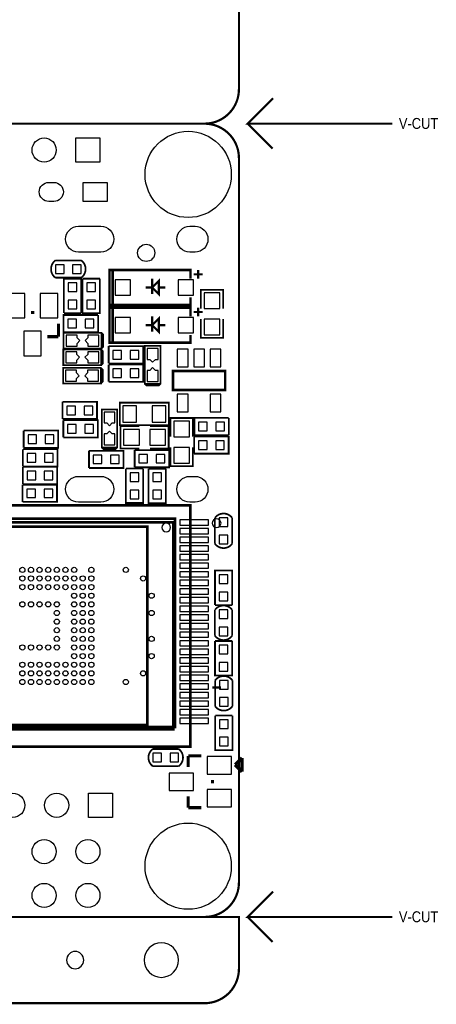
# Model space of a CAD drawing. Extents: x -900 to 3530, y 458 to 4953.
# Tile 4 of 5: x 2578 to 3530, y 458 to 2705. Entities that reach past the tile are written whole.
import ezdxf

# ---------------------------------------------------------------- set-up
doc = ezdxf.new("R2010")
doc.units = 0
doc.header["$MEASUREMENT"] = 0
for name, color, linetype in [('BOTTOM', 5, 'CONTINUOUS'), ('OUTLINE', 254, 'CONTINUOUS'), ('SILKSCREEN_BOTTOM', 171, 'CONTINUOUS')]:
    doc.layers.add(name, color=color, linetype=linetype)

msp = doc.modelspace()

# ---------------------------------------------------------------- linework, layer by layer
at = {"layer": 'BOTTOM'}
for points in [[(2761.439, 2435.287), (2761.439, 2380.169), (2706.321, 2380.169), (2706.321, 2435.287)], [(2777.811, 2333.7645), (2777.811, 2290.4575), (2722.693, 2290.4575), (2722.693, 2333.7645)], [(2679.289, 2126.212), (2679.289, 2145.897), (2659.604, 2145.897), (2659.604, 2126.212)], [(2718.649, 2126.212), (2718.649, 2145.897), (2698.964, 2145.897), (2698.964, 2126.212)], [(2688.7535, 2084.6225), (2708.4385, 2084.6225), (2708.4385, 2104.3075), (2688.7535, 2104.3075)], [(2751.2465, 2104.3265), (2731.5615, 2104.3265), (2731.5615, 2084.6415), (2751.2465, 2084.6415)], [(2796.173, 2076.416), (2831.173, 2076.416), (2831.173, 2111.416), (2796.173, 2111.416)], [(2940.173, 2076.416), (2975.173, 2076.416), (2975.173, 2111.416), (2940.173, 2111.416)], [(2550.055, 2080.584), (2550.055, 2024.584), (2590.055, 2024.584), (2590.055, 2080.584)], [(2624.859, 2080.584), (2624.859, 2024.584), (2664.859, 2024.584), (2664.859, 2080.584)], [(3035.02, 2045.915), (3035.02, 2081.915), (2999.02, 2081.915), (2999.02, 2045.915)], [(2688.7535, 2045.2625), (2708.4385, 2045.2625), (2708.4385, 2064.9475), (2688.7535, 2064.9475)], [(2751.2465, 2064.9665), (2731.5615, 2064.9665), (2731.5615, 2045.2815), (2751.2465, 2045.2815)], [(2796.173, 1990.416), (2831.173, 1990.416), (2831.173, 2025.416), (2796.173, 2025.416)], [(2940.173, 1990.416), (2975.173, 1990.416), (2975.173, 2025.416), (2940.173, 2025.416)], [(2707.787, 2001.753), (2707.787, 2021.438), (2688.102, 2021.438), (2688.102, 2001.753)], [(2747.147, 2001.753), (2747.147, 2021.438), (2727.462, 2021.438), (2727.462, 2001.753)], [(3035.02, 1985.915), (3035.02, 2021.915), (2999.02, 2021.915), (2999.02, 1985.915)], [(2587.457, 1993.962), (2587.457, 1937.962), (2627.457, 1937.962), (2627.457, 1993.962)], [(2709.015, 1960.196), (2709.015, 1966.436), (2709.039, 1966.436), (2715.299, 1972.696), (2709.039, 1978.956), (2709.015, 1978.956), (2709.015, 1985.196), (2684.015, 1985.196), (2684.015, 1960.196)], [(2734.015, 1985.196), (2734.015, 1978.956), (2733.991, 1978.956), (2727.731, 1972.696), (2733.991, 1966.436), (2734.015, 1966.436), (2734.015, 1960.196), (2759.015, 1960.196), (2759.015, 1985.196)], [(2708.471, 1922.196), (2708.471, 1928.436), (2708.495, 1928.436), (2714.755, 1934.696), (2708.495, 1940.956), (2708.471, 1940.956), (2708.471, 1947.196), (2683.471, 1947.196), (2683.471, 1922.196)], [(2733.471, 1947.196), (2733.471, 1940.956), (2733.447, 1940.956), (2727.187, 1934.696), (2733.447, 1928.436), (2733.471, 1928.436), (2733.471, 1922.196), (2758.471, 1922.196), (2758.471, 1947.196)], [(2791.0585, 1950.2465), (2791.0585, 1930.5615), (2810.7435, 1930.5615), (2810.7435, 1950.2465)], [(2830.4185, 1950.2465), (2830.4185, 1930.5615), (2850.1035, 1930.5615), (2850.1035, 1950.2465)], [(2869.196, 1929.757), (2875.436, 1929.757), (2875.436, 1929.733), (2881.696, 1923.473), (2887.956, 1929.733), (2887.956, 1929.757), (2894.196, 1929.757), (2894.196, 1954.757), (2869.196, 1954.757)], [(2962.984, 1952.854), (2937.984, 1952.854), (2937.984, 1912.854), (2962.984, 1912.854)], [(3000.386, 1952.854), (2975.386, 1952.854), (2975.386, 1912.854), (3000.386, 1912.854)], [(3037.788, 1952.854), (3012.788, 1952.854), (3012.788, 1912.854), (3037.788, 1912.854)], [(2894.196, 1904.757), (2887.956, 1904.757), (2887.956, 1904.781), (2881.696, 1911.041), (2875.436, 1904.781), (2875.436, 1904.757), (2869.196, 1904.757), (2869.196, 1879.757), (2894.196, 1879.757)], [(2707.959, 1880.196), (2707.959, 1886.436), (2707.983, 1886.436), (2714.243, 1892.696), (2707.983, 1898.956), (2707.959, 1898.956), (2707.959, 1905.196), (2682.959, 1905.196), (2682.959, 1880.196)], [(2732.959, 1905.196), (2732.959, 1898.956), (2732.935, 1898.956), (2726.675, 1892.696), (2732.935, 1886.436), (2732.959, 1886.436), (2732.959, 1880.196), (2757.959, 1880.196), (2757.959, 1905.196)], [(2791.1135, 1908.2465), (2791.1135, 1888.5615), (2810.7985, 1888.5615), (2810.7985, 1908.2465)], [(2830.4735, 1908.2465), (2830.4735, 1888.5615), (2850.1585, 1888.5615), (2850.1585, 1908.2465)], [(2962.984, 1850.492), (2937.984, 1850.492), (2937.984, 1810.492), (2962.984, 1810.492)], [(3037.788, 1850.492), (3012.788, 1850.492), (3012.788, 1810.492), (3037.788, 1810.492)], [(2685.7745, 1823.2465), (2685.7745, 1803.5615), (2705.4595, 1803.5615), (2705.4595, 1823.2465)], [(2725.1345, 1823.2465), (2725.1345, 1803.5615), (2744.8195, 1803.5615), (2744.8195, 1823.2465)], [(2813.423, 1824.147), (2813.423, 1786.745), (2844.919, 1786.745), (2844.919, 1824.147)], [(2880.353, 1824.147), (2880.353, 1786.745), (2911.849, 1786.745), (2911.849, 1824.147)], [(2770.696, 1784.713), (2776.936, 1784.713), (2776.936, 1784.689), (2783.196, 1778.429), (2789.456, 1784.689), (2789.456, 1784.713), (2795.696, 1784.713), (2795.696, 1809.713), (2770.696, 1809.713)], [(2687.5145, 1781.2465), (2687.5145, 1761.5615), (2707.1995, 1761.5615), (2707.1995, 1781.2465)], [(2726.8745, 1781.2465), (2726.8745, 1761.5615), (2746.5595, 1761.5615), (2746.5595, 1781.2465)], [(2929.98, 1789.085), (2929.98, 1753.085), (2965.98, 1753.085), (2965.98, 1789.085)], [(3006.346, 1766.892), (3006.346, 1786.577), (2986.661, 1786.577), (2986.661, 1766.892)], [(3045.706, 1766.892), (3045.706, 1786.577), (3026.021, 1786.577), (3026.021, 1766.892)], [(2597.0615, 1757.6465), (2597.0615, 1737.9615), (2616.7465, 1737.9615), (2616.7465, 1757.6465)], [(2636.4215, 1757.6465), (2636.4215, 1737.9615), (2656.1065, 1737.9615), (2656.1065, 1757.6465)], [(2795.696, 1759.713), (2789.456, 1759.713), (2789.456, 1759.737), (2783.196, 1765.997), (2776.936, 1759.737), (2776.936, 1759.713), (2770.696, 1759.713), (2770.696, 1734.713), (2795.696, 1734.713)], [(2851.364, 1770.15), (2815.364, 1770.15), (2815.364, 1734.15), (2851.364, 1734.15)], [(2911.364, 1770.15), (2875.364, 1770.15), (2875.364, 1734.15), (2911.364, 1734.15)], [(2986.3475, 1744.1075), (2986.3475, 1724.4225), (3006.0325, 1724.4225), (3006.0325, 1744.1075)], [(3025.7075, 1744.1075), (3025.7075, 1724.4225), (3045.3925, 1724.4225), (3045.3925, 1744.1075)], [(2595.2845, 1714.9765), (2595.2845, 1695.2915), (2614.9695, 1695.2915), (2614.9695, 1714.9765)], [(2634.6445, 1714.9765), (2634.6445, 1695.2915), (2654.3295, 1695.2915), (2654.3295, 1714.9765)], [(2746.1175, 1711.5265), (2746.1175, 1691.8415), (2765.8025, 1691.8415), (2765.8025, 1711.5265)], [(2785.4775, 1711.5265), (2785.4775, 1691.8415), (2805.1625, 1691.8415), (2805.1625, 1711.5265)], [(2850.4375, 1713.0265), (2850.4375, 1693.3415), (2870.1225, 1693.3415), (2870.1225, 1713.0265)], [(2889.7975, 1713.0265), (2889.7975, 1693.3415), (2909.4825, 1693.3415), (2909.4825, 1713.0265)], [(2929.98, 1729.085), (2929.98, 1693.085), (2965.98, 1693.085), (2965.98, 1729.085)], [(2594.9515, 1674.6345), (2594.9515, 1654.9495), (2614.6365, 1654.9495), (2614.6365, 1674.6345)], [(2634.3115, 1674.6345), (2634.3115, 1654.9495), (2653.9965, 1654.9495), (2653.9965, 1674.6345)], [(2850.0265, 1670.8625), (2830.3415, 1670.8625), (2830.3415, 1651.1775), (2850.0265, 1651.1775)], [(2902.0265, 1670.5225), (2882.3415, 1670.5225), (2882.3415, 1650.8375), (2902.0265, 1650.8375)], [(2594.3215, 1633.9545), (2594.3215, 1614.2695), (2614.0065, 1614.2695), (2614.0065, 1633.9545)], [(2633.6815, 1633.9545), (2633.6815, 1614.2695), (2653.3665, 1614.2695), (2653.3665, 1633.9545)], [(2850.0265, 1631.5025), (2830.3415, 1631.5025), (2830.3415, 1611.8175), (2850.0265, 1611.8175)], [(2902.0265, 1631.1625), (2882.3415, 1631.1625), (2882.3415, 1611.4775), (2902.0265, 1611.4775)], [(3009.002, 1551.322), (3009.002, 1563.322), (2944.002, 1563.322), (2944.002, 1551.322)], [(3033.7935, 1548.3675), (3053.4785, 1548.3675), (3053.4785, 1568.0525), (3033.7935, 1568.0525)], [(3009.002, 1531.629), (3009.002, 1543.629), (2944.002, 1543.629), (2944.002, 1531.629)], [(3033.7935, 1509.0075), (3053.4785, 1509.0075), (3053.4785, 1528.6925), (3033.7935, 1528.6925)], [(3009.002, 1511.952), (3009.002, 1523.952), (2944.002, 1523.952), (2944.002, 1511.952)], [(3009.002, 1492.259), (3009.002, 1504.259), (2944.002, 1504.259), (2944.002, 1492.259)], [(3009.002, 1472.582), (3009.002, 1484.582), (2944.002, 1484.582), (2944.002, 1472.582)], [(3009.002, 1452.889), (3009.002, 1464.889), (2944.002, 1464.889), (2944.002, 1452.889)], [(3009.002, 1433.212), (3009.002, 1445.212), (2944.002, 1445.212), (2944.002, 1433.212)], [(3009.002, 1413.519), (3009.002, 1425.519), (2944.002, 1425.519), (2944.002, 1413.519)], [(3033.9735, 1418.2375), (3053.6585, 1418.2375), (3053.6585, 1437.9225), (3033.9735, 1437.9225)], [(3009.002, 1393.842), (3009.002, 1405.842), (2944.002, 1405.842), (2944.002, 1393.842)], [(3033.9735, 1378.8775), (3053.6585, 1378.8775), (3053.6585, 1398.5625), (3033.9735, 1398.5625)], [(3009.002, 1374.149), (3009.002, 1386.149), (2944.002, 1386.149), (2944.002, 1374.149)], [(3009.002, 1354.471), (3009.002, 1366.471), (2944.002, 1366.471), (2944.002, 1354.471)], [(3033.7935, 1338.3675), (3053.4785, 1338.3675), (3053.4785, 1358.0525), (3033.7935, 1358.0525)], [(3009.002, 1334.779), (3009.002, 1346.779), (2944.002, 1346.779), (2944.002, 1334.779)], [(3009.002, 1315.101), (3009.002, 1327.101), (2944.002, 1327.101), (2944.002, 1315.101)], [(3009.002, 1295.409), (3009.002, 1307.409), (2944.002, 1307.409), (2944.002, 1295.409)], [(3033.7935, 1299.0075), (3053.4785, 1299.0075), (3053.4785, 1318.6925), (3033.7935, 1318.6925)], [(3009.002, 1275.731), (3009.002, 1287.731), (2944.002, 1287.731), (2944.002, 1275.731)], [(3009.002, 1256.038), (3009.002, 1268.038), (2944.002, 1268.038), (2944.002, 1256.038)], [(3053.5265, 1277.1425), (3033.8415, 1277.1425), (3033.8415, 1257.4575), (3053.5265, 1257.4575)], [(3009.002, 1236.361), (3009.002, 1248.361), (2944.002, 1248.361), (2944.002, 1236.361)], [(3053.5265, 1237.7825), (3033.8415, 1237.7825), (3033.8415, 1218.0975), (3053.5265, 1218.0975)], [(3009.002, 1216.668), (3009.002, 1228.668), (2944.002, 1228.668), (2944.002, 1216.668)], [(3009.002, 1196.991), (3009.002, 1208.991), (2944.002, 1208.991), (2944.002, 1196.991)], [(3034.2935, 1177.3675), (3053.9785, 1177.3675), (3053.9785, 1197.0525), (3034.2935, 1197.0525)], [(3009.002, 1177.298), (3009.002, 1189.298), (2944.002, 1189.298), (2944.002, 1177.298)], [(3009.002, 1157.621), (3009.002, 1169.621), (2944.002, 1169.621), (2944.002, 1157.621)], [(3009.002, 1137.928), (3009.002, 1149.928), (2944.002, 1149.928), (2944.002, 1137.928)], [(3034.2935, 1138.0075), (3053.9785, 1138.0075), (3053.9785, 1157.6925), (3034.2935, 1157.6925)], [(3009.002, 1118.251), (3009.002, 1130.251), (2944.002, 1130.251), (2944.002, 1118.251)], [(3009.002, 1098.558), (3009.002, 1110.558), (2944.002, 1110.558), (2944.002, 1098.558)], [(3054.1075, 1106.9385), (3034.4225, 1106.9385), (3034.4225, 1087.2535), (3054.1075, 1087.2535)], [(3054.1075, 1067.5785), (3034.4225, 1067.5785), (3034.4225, 1047.8935), (3054.1075, 1047.8935)], [(2882.0075, 1030.7065), (2882.0075, 1011.0215), (2901.6925, 1011.0215), (2901.6925, 1030.7065)], [(2921.3675, 1030.7065), (2921.3675, 1011.0215), (2941.0525, 1011.0215), (2941.0525, 1030.7065)], [(3061.945, 1023.058), (3005.945, 1023.058), (3005.945, 983.058), (3061.945, 983.058)], [(2975.323, 985.656), (2919.323, 985.656), (2919.323, 945.656), (2975.323, 945.656)], [(3061.945, 948.254), (3005.945, 948.254), (3005.945, 908.254), (3061.945, 908.254)], [(2789.939, 939.559), (2789.939, 884.441), (2734.821, 884.441), (2734.821, 939.559)]]:
    msp.add_lwpolyline(points, close=True, dxfattribs=at)
for points in [[(2644.3465, 2333.7645), (2656.1575, 2333.7645, -1), (2656.1575, 2290.4575), (2644.3465, 2290.4575, -1)], [(2712.3345, 2233.7425), (2763.5155, 2233.7425, -1), (2763.5155, 2174.6875), (2712.3345, 2174.6875, -1)], [(2966.6655, 2233.7425), (2978.4765, 2233.7425, -1), (2978.4765, 2174.6875), (2966.6655, 2174.6875, -1)], [(2712.3345, 1662.8765), (2763.5155, 1662.8765, -1), (2763.5155, 1603.8215), (2712.3345, 1603.8215, -1)], [(2966.6655, 1662.8765), (2978.4765, 1662.8765, -1), (2978.4765, 1603.8215), (2966.6655, 1603.8215, -1)]]:
    msp.add_lwpolyline(points, format="xyb", close=True, dxfattribs=at)
for centre, radius in [((2962.835, 2352.075), 98.425), ((2633.88, 2407.728), 27.559), ((2867, 2173), 19.685), ((2584.182, 1449.404), 5.9055), ((2603.883, 1449.404), 5.9055), ((2623.481, 1449.404), 5.9055), ((2643.182, 1449.404), 5.9055), ((2662.883, 1449.404), 5.9055), ((2682.584, 1449.404), 5.9055), ((2702.28, 1449.404), 5.9055), ((2741.682, 1449.404), 5.9055), ((2820.383, 1449.404), 5.9055), ((2584.182, 1429.703), 5.9055), ((2603.883, 1429.703), 5.9055), ((2623.481, 1429.703), 5.9055), ((2643.182, 1429.703), 5.9055), ((2662.883, 1429.703), 5.9055), ((2682.584, 1429.703), 5.9055), ((2702.28, 1429.703), 5.9055), ((2721.981, 1429.703), 5.9055), ((2741.682, 1429.703), 5.9055), ((2859.78, 1429.703), 5.9055), ((2584.182, 1410.002), 5.9055), ((2603.883, 1410.002), 5.9055), ((2623.481, 1410.002), 5.9055), ((2643.182, 1410.002), 5.9055), ((2662.883, 1410.002), 5.9055), ((2682.584, 1410.002), 5.9055), ((2702.28, 1410.002), 5.9055), ((2702.28, 1390.306), 5.9055), ((2721.981, 1410.002), 5.9055), ((2721.981, 1390.306), 5.9055), ((2741.682, 1410.002), 5.9055), ((2741.682, 1390.306), 5.9055), ((2879.383, 1390.306), 5.9055), ((2584.182, 1370.605), 5.9055), ((2603.883, 1370.605), 5.9055), ((2623.481, 1370.605), 5.9055), ((2643.182, 1370.605), 5.9055), ((2662.883, 1370.605), 5.9055), ((2702.28, 1370.605), 5.9055), ((2721.981, 1370.605), 5.9055), ((2741.682, 1370.605), 5.9055), ((2662.883, 1350.904), 5.9055), ((2702.28, 1350.904), 5.9055), ((2721.981, 1350.904), 5.9055), ((2741.682, 1350.904), 5.9055), ((2879.383, 1350.904), 5.9055), ((2662.883, 1331.203), 5.9055), ((2702.28, 1331.203), 5.9055), ((2721.981, 1331.203), 5.9055), ((2741.682, 1331.203), 5.9055), ((2662.883, 1311.605), 5.9055), ((2702.28, 1311.605), 5.9055), ((2721.981, 1311.605), 5.9055), ((2741.682, 1311.605), 5.9055), ((2662.883, 1291.904), 5.9055), ((2702.28, 1291.904), 5.9055), ((2721.981, 1291.904), 5.9055), ((2741.682, 1291.904), 5.9055), ((2879.383, 1291.904), 5.9055), ((2584.182, 1272.203), 5.9055), ((2603.883, 1272.203), 5.9055), ((2623.481, 1272.203), 5.9055), ((2643.182, 1272.203), 5.9055), ((2662.883, 1272.203), 5.9055), ((2702.28, 1272.203), 5.9055), ((2721.981, 1272.203), 5.9055), ((2741.682, 1272.203), 5.9055), ((2584.182, 1232.806), 5.9055), ((2603.883, 1232.806), 5.9055), ((2623.481, 1232.806), 5.9055), ((2643.182, 1232.806), 5.9055), ((2662.883, 1232.806), 5.9055), ((2682.584, 1232.806), 5.9055), ((2702.28, 1252.502), 5.9055), ((2702.28, 1232.806), 5.9055), ((2721.981, 1252.502), 5.9055), ((2721.981, 1232.806), 5.9055), ((2741.682, 1252.502), 5.9055), ((2741.682, 1232.806), 5.9055), ((2879.383, 1252.502), 5.9055), ((2584.182, 1213.105), 5.9055), ((2603.883, 1213.105), 5.9055), ((2623.481, 1213.105), 5.9055), ((2643.182, 1213.105), 5.9055), ((2662.883, 1213.105), 5.9055), ((2682.584, 1213.105), 5.9055), ((2702.28, 1213.105), 5.9055), ((2721.981, 1213.105), 5.9055), ((2741.682, 1213.105), 5.9055), ((2859.78, 1213.105), 5.9055), ((2584.182, 1193.404), 5.9055), ((2603.883, 1193.404), 5.9055), ((2623.481, 1193.404), 5.9055), ((2643.182, 1193.404), 5.9055), ((2662.883, 1193.404), 5.9055), ((2682.584, 1193.404), 5.9055), ((2702.28, 1193.404), 5.9055), ((2721.981, 1193.404), 5.9055), ((2741.682, 1193.404), 5.9055), ((2820.383, 1193.404), 5.9055), ((2562.38, 912), 27.559), ((2662.38, 912), 27.559), ((2962.835, 772.905), 98.425), ((2633.88, 806.208), 27.559), ((2733.88, 806.208), 27.559), ((2633.88, 706.208), 27.559), ((2733.88, 706.208), 27.559)]:
    msp.add_circle(centre, radius, dxfattribs=at)
at = {"layer": 'OUTLINE'}
for points in [[(1267.74, 4279.02, 5, 5, 0), (3000.02, 4279.02, 5, 5, -0.414214), (3078.76, 4200.28, 5, 5, 0), (3078.76, 2546.74, 5, 5, -0.414214), (3000.02, 2468, 5, 5, 0), (1267.74, 2468, 5, 5, -0.414214), (1189, 2546.74, 5, 5, 0), (1189, 4200.28, 5, 5, -0.414214), (1267.74, 4279.02, 5, 5, 0)], [(3429, 2468, 5, 5, 0), (3098.76, 2468, 5, 5, 0), (3156.72, 2525.96, 5, 5, 0)], [(1267.74, 2468, 5, 5, 0), (3000.02, 2468, 5, 5, -0.414214), (3078.76, 2389.26, 5, 5, 0), (3078.76, 735.72, 5, 5, -0.414214), (3000.02, 656.98, 5, 5, 0), (1267.74, 656.98, 5, 5, -0.414214), (1189, 735.72, 5, 5, 0), (1189, 2389.26, 5, 5, -0.414214), (1267.74, 2468, 5, 5, 0)], [(1267.74, 2468, 5, 5, 0), (3000.02, 2468, 5, 5, -0.414214), (3078.76, 2389.26, 5, 5, 0), (3078.76, 735.72, 5, 5, -0.414214), (3000.02, 656.98, 5, 5, 0), (1267.74, 656.98, 5, 5, -0.414214), (1189, 735.72, 5, 5, 0), (1189, 2389.26, 5, 5, -0.414214), (1267.74, 2468, 5, 5, 0)], [(3098.76, 2468, 5, 5, 0), (3155.8, 2410.96, 5, 5, 0)], [(3429, 656.98, 5, 5, 0), (3098.76, 656.98, 5, 5, 0), (3156.72, 714.94, 5, 5, 0)], [(-897.61, 656.98, 5, 5, 0), (-897.61, 538.87, 5, 5, 0.414214), (-818.87, 460.13, 5, 5, 0), (3000.02, 460.13, 5, 5, 0.414214), (3078.76, 538.87, 5, 5, 0), (3078.76, 656.98, 5, 5, 0), (-897.61, 656.98, 5, 5, 0)], [(3098.76, 656.98, 5, 5, 0), (3155.8, 599.94, 5, 5, 0)]]:
    msp.add_lwpolyline(points, format="xyseb", dxfattribs=at)
for points in [[(2940.965, 558.555, 1), (2862.225, 558.555, 1)], [(2724.425, 558.555, 1), (2685.065, 558.555, 1)]]:
    msp.add_lwpolyline(points, format="xyb", close=True, dxfattribs=at)
at = {"layer": 'SILKSCREEN_BOTTOM'}
for points in [[(2659.596, 2155.735, 4, 4, 0.504954), (2659.596, 2116.375, 4, 4, 0)], [(2659.596, 2155.735, 4, 4, 0), (2718.656, 2155.735, 4, 4, 0)], [(2718.656, 2155.735, 4, 4, -0.503899), (2718.656, 2116.375, 4, 4, 0)], [(2968.173, 2113.916, 5.906, 5.906, 0), (2968.173, 2133.916, 5.906, 5.906, 0), (2783.173, 2133.916, 5.906, 5.906, 0), (2783.173, 2053.916, 5.906, 5.906, 0), (2968.173, 2053.916, 5.906, 5.906, 0), (2968.173, 2071.416, 5.906, 5.906, 0)], [(2790.673, 2133.916, 5.906, 5.906, 0), (2790.673, 2053.916, 5.906, 5.906, 0)], [(2985.673, 2133.916, 5, 5, 0), (2985.673, 2113.916, 5, 5, 0)], [(2985.673, 2133.916, 5, 5, 0), (2985.673, 2113.916, 5, 5, 0)], [(2718.656, 2116.375, 4, 4, 0), (2659.596, 2116.375, 4, 4, 0)], [(2678.916, 2035.415, 4, 4, 0), (2678.916, 2114.155, 4, 4, 0), (2718.276, 2114.155, 4, 4, 0), (2718.276, 2035.415, 4, 4, 0)], [(2721.724, 2114.174, 4, 4, 0), (2761.084, 2114.174, 4, 4, 0)], [(2761.084, 2114.174, 4, 4, 0), (2761.084, 2035.434, 4, 4, 0), (2721.724, 2035.434, 4, 4, 0), (2721.724, 2114.174, 4, 4, 0)], [(2880.673, 2113.916, 5, 5, 0), (2880.673, 2078.916, 5, 5, 0)], [(2880.673, 2093.916, 5, 5, 0), (2895.673, 2108.916, 5, 5, 0), (2895.673, 2078.916, 5, 5, 0), (2880.673, 2093.916, 5, 5, 0)], [(2995.673, 2123.916, 5, 5, 0), (2975.673, 2123.916, 5, 5, 0)], [(2995.673, 2123.916, 5, 5, 0), (2975.673, 2123.916, 5, 5, 0)], [(2880.673, 2093.916, 5, 5, 0), (2865.673, 2093.916, 5, 5, 0)], [(2895.673, 2093.916, 5, 5, 0), (2910.673, 2093.916, 5, 5, 0)], [(2991.52, 2045.915, 4, 4, 0), (2991.52, 2088.915, 4, 4, 0), (3042.52, 2088.915, 4, 4, 0), (3042.52, 2045.915, 4, 4, 0)], [(2968.173, 2027.916, 5.906, 5.906, 0), (2968.173, 2047.916, 5.906, 5.906, 0), (2783.173, 2047.916, 5.906, 5.906, 0), (2783.173, 1967.916, 5.906, 5.906, 0), (2968.173, 1967.916, 5.906, 5.906, 0), (2968.173, 1985.416, 5.906, 5.906, 0)], [(2790.673, 2047.916, 5.906, 5.906, 0), (2790.673, 1967.916, 5.906, 5.906, 0)], [(2985.673, 2047.916, 5, 5, 0), (2985.673, 2027.916, 5, 5, 0)], [(2985.673, 2047.916, 5, 5, 0), (2985.673, 2027.916, 5, 5, 0)], [(2603.555, 2036.832, 7, 7, 0), (2611.359, 2036.832, 7, 7, 0)], [(2756.994, 1991.916, 4, 4, 0), (2678.254, 1991.916, 4, 4, 0), (2678.254, 2031.276, 4, 4, 0), (2756.994, 2031.276, 4, 4, 0)], [(2718.276, 2035.415, 4, 4, 0), (2678.916, 2035.415, 4, 4, 0)], [(2756.994, 2031.276, 4, 4, 0), (2756.994, 1991.916, 4, 4, 0)], [(2880.673, 2027.916, 5, 5, 0), (2880.673, 1992.916, 5, 5, 0)], [(2880.673, 2007.916, 5, 5, 0), (2895.673, 2022.916, 5, 5, 0), (2895.673, 1992.916, 5, 5, 0), (2880.673, 2007.916, 5, 5, 0)], [(2995.673, 2037.916, 5, 5, 0), (2975.673, 2037.916, 5, 5, 0)], [(2995.673, 2037.916, 5, 5, 0), (2975.673, 2037.916, 5, 5, 0)], [(2991.52, 2021.915, 4, 4, 0), (2991.52, 1978.915, 4, 4, 0), (3042.52, 1978.915, 4, 4, 0), (3042.52, 2021.915, 4, 4, 0)], [(2666.516, 1981.714, 7, 7, 0), (2666.516, 2011.182, 7, 7, 0)], [(2880.673, 2007.916, 5, 5, 0), (2865.673, 2007.916, 5, 5, 0)], [(2895.673, 2007.916, 5, 5, 0), (2910.673, 2007.916, 5, 5, 0)], [(2640.957, 1981.714, 7, 7, 0), (2666.516, 1981.714, 7, 7, 0)], [(2764.822, 1990.413, 3.937, 3.937, 0), (2764.822, 1954.979, 3.937, 3.937, 0), (2678.208, 1954.979, 3.937, 3.937, 0), (2678.208, 1990.413, 3.937, 3.937, 0), (2764.822, 1990.413, 3.937, 3.937, 0), (2768.759, 1986.476, 3.937, 3.937, 0), (2768.759, 1958.916, 3.937, 3.937, 0), (2764.822, 1954.979, 3.937, 3.937, 0)], [(2781.211, 1920.724, 4, 4, 0), (2781.211, 1960.084, 4, 4, 0)], [(2781.211, 1960.084, 4, 4, 0), (2859.951, 1960.084, 4, 4, 0), (2859.951, 1920.724, 4, 4, 0), (2781.211, 1920.724, 4, 4, 0)], [(2899.413, 1873.95, 3.937, 3.937, 0), (2863.979, 1873.95, 3.937, 3.937, 0), (2863.979, 1960.564, 3.937, 3.937, 0), (2899.413, 1960.564, 3.937, 3.937, 0), (2899.413, 1873.95, 3.937, 3.937, 0), (2895.476, 1870.013, 3.937, 3.937, 0), (2867.916, 1870.013, 3.937, 3.937, 0), (2863.979, 1873.95, 3.937, 3.937, 0)], [(2764.278, 1952.413, 3.937, 3.937, 0), (2764.278, 1916.979, 3.937, 3.937, 0), (2677.664, 1916.979, 3.937, 3.937, 0), (2677.664, 1952.413, 3.937, 3.937, 0), (2764.278, 1952.413, 3.937, 3.937, 0), (2768.215, 1948.476, 3.937, 3.937, 0), (2768.215, 1920.916, 3.937, 3.937, 0), (2764.278, 1916.979, 3.937, 3.937, 0)], [(2763.766, 1910.413, 3.937, 3.937, 0), (2763.766, 1874.979, 3.937, 3.937, 0), (2677.152, 1874.979, 3.937, 3.937, 0), (2677.152, 1910.413, 3.937, 3.937, 0), (2763.766, 1910.413, 3.937, 3.937, 0), (2767.703, 1906.476, 3.937, 3.937, 0), (2767.703, 1878.916, 3.937, 3.937, 0), (2763.766, 1874.979, 3.937, 3.937, 0)], [(2781.266, 1878.724, 4, 4, 0), (2781.266, 1918.084, 4, 4, 0)], [(2781.266, 1918.084, 4, 4, 0), (2860.006, 1918.084, 4, 4, 0), (2860.006, 1878.724, 4, 4, 0), (2781.266, 1878.724, 4, 4, 0)], [(2928.386, 1903.173, 5.906, 5.906, 0), (2928.386, 1860.173, 5.906, 5.906, 0), (3047.386, 1860.173, 5.906, 5.906, 0), (3047.386, 1903.173, 5.906, 5.906, 0), (2928.386, 1903.173, 5.906, 5.906, 0)], [(2675.927, 1793.724, 4, 4, 0), (2675.927, 1833.084, 4, 4, 0)], [(2675.927, 1833.084, 4, 4, 0), (2754.667, 1833.084, 4, 4, 0), (2754.667, 1793.724, 4, 4, 0), (2675.927, 1793.724, 4, 4, 0)], [(2806.534, 1779.855, 3.937, 3.937, 0), (2918.738, 1779.855, 3.937, 3.937, 0), (2918.738, 1831.037, 3.937, 3.937, 0), (2806.534, 1831.037, 3.937, 3.937, 0), (2806.534, 1779.855, 3.937, 3.937, 0)], [(2800.913, 1728.906, 3.937, 3.937, 0), (2765.479, 1728.906, 3.937, 3.937, 0), (2765.479, 1815.52, 3.937, 3.937, 0), (2800.913, 1815.52, 3.937, 3.937, 0), (2800.913, 1728.906, 3.937, 3.937, 0), (2796.976, 1724.969, 3.937, 3.937, 0), (2769.416, 1724.969, 3.937, 3.937, 0), (2765.479, 1728.906, 3.937, 3.937, 0)], [(3055.553, 1757.055, 4, 4, 0), (2976.813, 1757.055, 4, 4, 0), (2976.813, 1796.415, 4, 4, 0), (3055.553, 1796.415, 4, 4, 0)], [(3055.553, 1796.415, 4, 4, 0), (3055.553, 1757.055, 4, 4, 0)], [(2677.667, 1751.724, 4, 4, 0), (2677.667, 1791.084, 4, 4, 0)], [(2677.667, 1791.084, 4, 4, 0), (2756.407, 1791.084, 4, 4, 0), (2756.407, 1751.724, 4, 4, 0), (2677.667, 1751.724, 4, 4, 0)], [(2851.364, 1726.65, 4, 4, 0), (2808.364, 1726.65, 4, 4, 0), (2808.364, 1777.65, 4, 4, 0), (2851.364, 1777.65, 4, 4, 0)], [(2875.364, 1726.65, 4, 4, 0), (2918.364, 1726.65, 4, 4, 0), (2918.364, 1777.65, 4, 4, 0), (2875.364, 1777.65, 4, 4, 0)], [(2973.48, 1753.085, 4, 4, 0), (2973.48, 1796.085, 4, 4, 0), (2922.48, 1796.085, 4, 4, 0), (2922.48, 1753.085, 4, 4, 0)], [(2587.214, 1728.124, 4, 4, 0), (2587.214, 1767.484, 4, 4, 0)], [(2587.214, 1767.484, 4, 4, 0), (2665.954, 1767.484, 4, 4, 0), (2665.954, 1728.124, 4, 4, 0), (2587.214, 1728.124, 4, 4, 0)], [(2976.5, 1714.585, 4, 4, 0), (2976.5, 1753.945, 4, 4, 0)], [(2976.5, 1753.945, 4, 4, 0), (3055.24, 1753.945, 4, 4, 0), (3055.24, 1714.585, 4, 4, 0), (2976.5, 1714.585, 4, 4, 0)], [(2973.48, 1729.085, 4, 4, 0), (2973.48, 1686.085, 4, 4, 0), (2922.48, 1686.085, 4, 4, 0), (2922.48, 1729.085, 4, 4, 0)], [(2585.438, 1685.454, 4, 4, 0), (2585.438, 1724.814, 4, 4, 0)], [(2585.438, 1724.814, 4, 4, 0), (2664.177, 1724.814, 4, 4, 0), (2664.177, 1685.454, 4, 4, 0), (2585.438, 1685.454, 4, 4, 0)], [(2736.27, 1682.004, 4, 4, 0), (2736.27, 1721.364, 4, 4, 0)], [(2736.27, 1721.364, 4, 4, 0), (2815.01, 1721.364, 4, 4, 0), (2815.01, 1682.004, 4, 4, 0), (2736.27, 1682.004, 4, 4, 0)], [(2840.59, 1683.504, 4, 4, 0), (2840.59, 1722.864, 4, 4, 0)], [(2840.59, 1722.864, 4, 4, 0), (2919.33, 1722.864, 4, 4, 0), (2919.33, 1683.504, 4, 4, 0), (2840.59, 1683.504, 4, 4, 0)], [(2585.104, 1645.112, 4, 4, 0), (2585.104, 1684.472, 4, 4, 0)], [(2585.104, 1684.472, 4, 4, 0), (2663.844, 1684.472, 4, 4, 0), (2663.844, 1645.112, 4, 4, 0), (2585.104, 1645.112, 4, 4, 0)], [(2820.504, 1680.71, 4, 4, 0), (2859.864, 1680.71, 4, 4, 0)], [(2859.864, 1680.71, 4, 4, 0), (2859.864, 1601.97, 4, 4, 0), (2820.504, 1601.97, 4, 4, 0), (2820.504, 1680.71, 4, 4, 0)], [(2872.504, 1680.37, 4, 4, 0), (2911.864, 1680.37, 4, 4, 0)], [(2911.864, 1680.37, 4, 4, 0), (2911.864, 1601.63, 4, 4, 0), (2872.504, 1601.63, 4, 4, 0), (2872.504, 1680.37, 4, 4, 0)], [(2584.474, 1604.432, 4, 4, 0), (2584.474, 1643.792, 4, 4, 0)], [(2584.474, 1643.792, 4, 4, 0), (2663.214, 1643.792, 4, 4, 0), (2663.214, 1604.432, 4, 4, 0), (2584.474, 1604.432, 4, 4, 0)], [(2259.383, 1597.002, 6, 6, 0), (2259.383, 1045.806, 6, 6, 0), (2968.084, 1045.806, 6, 6, 0), (2968.084, 1597.002, 6, 6, 0), (2259.383, 1597.002, 6, 6, 0)], [(3063.316, 1568.06, 4, 4, 0.504954), (3023.956, 1568.06, 4, 4, 0)], [(2932.801, 1565.94, 6, 6, 0), (2232.801, 1565.94, 6, 6, 0), (2232.801, 1090.94, 6, 6, 0), (2932.801, 1090.94, 6, 6, 0), (2932.801, 1565.94, 6, 6, 0)], [(2928.682, 1557.605, 6, 6, 0), (2928.682, 1085.203, 6, 6, 0), (2298.682, 1085.203, 6, 6, 0), (2298.682, 1557.605, 6, 6, 0), (2928.682, 1557.605, 6, 6, 0)], [(3023.956, 1509, 4, 4, 0), (3023.956, 1568.06, 4, 4, 0)], [(3063.316, 1568.06, 4, 4, 0), (3063.316, 1509, 4, 4, 0)], [(2357.682, 1547.904, 6, 6, 0), (2357.682, 1094.904, 6, 6, 0), (2869.682, 1094.904, 6, 6, 0), (2869.682, 1547.904, 6, 6, 0), (2357.682, 1547.904, 6, 6, 0)], [(3063.316, 1509, 4, 4, -0.503899), (3023.956, 1509, 4, 4, 0)], [(3024.136, 1369.03, 4, 4, 0), (3024.136, 1447.77, 4, 4, 0), (3063.496, 1447.77, 4, 4, 0), (3063.496, 1369.03, 4, 4, 0)], [(3063.316, 1358.06, 4, 4, 0.504954), (3023.956, 1358.06, 4, 4, 0)], [(3023.956, 1299, 4, 4, 0), (3023.956, 1358.06, 4, 4, 0)], [(3063.496, 1369.03, 4, 4, 0), (3024.136, 1369.03, 4, 4, 0)], [(3063.316, 1358.06, 4, 4, 0), (3063.316, 1299, 4, 4, 0)], [(3063.316, 1299, 4, 4, -0.503899), (3023.956, 1299, 4, 4, 0)], [(3024.004, 1286.99, 4, 4, 0), (3063.364, 1286.99, 4, 4, 0)], [(3063.364, 1286.99, 4, 4, 0), (3063.364, 1208.25, 4, 4, 0), (3024.004, 1208.25, 4, 4, 0), (3024.004, 1286.99, 4, 4, 0)], [(3063.816, 1197.06, 4, 4, 0.504954), (3024.456, 1197.06, 4, 4, 0)], [(3024.456, 1138, 4, 4, 0), (3024.456, 1197.06, 4, 4, 0)], [(3063.816, 1197.06, 4, 4, 0), (3063.816, 1138, 4, 4, 0)], [(3017.801, 1180.94, 5, 5, 0), (3037.801, 1180.94, 5, 5, 0)], [(3063.816, 1138, 4, 4, -0.503899), (3024.456, 1138, 4, 4, 0)], [(3024.585, 1116.786, 4, 4, 0), (3063.945, 1116.786, 4, 4, 0)], [(3063.945, 1116.786, 4, 4, 0), (3063.945, 1038.046, 4, 4, 0), (3024.585, 1038.046, 4, 4, 0), (3024.585, 1116.786, 4, 4, 0)], [(2882, 1001.184, 4, 4, -0.503899), (2882, 1040.544, 4, 4, 0)], [(2882, 1040.544, 4, 4, 0), (2941.06, 1040.544, 4, 4, 0)], [(2941.06, 1001.184, 4, 4, 0.504954), (2941.06, 1040.544, 4, 4, 0)], [(2963.075, 1024.715, 7, 7, 0), (2963.075, 999.156, 7, 7, 0)], [(2992.543, 1024.715, 7, 7, 0), (2963.075, 1024.715, 7, 7, 0)], [(3070.144, 1004.496, 7.87, 7.87, 0), (3085.896, 1020.248, 7.87, 7.87, 0)], [(3085.896, 1020.248, 7.87, 7.87, 0), (3085.896, 988.748, 7.87, 7.87, 0)], [(2941.06, 1001.184, 4, 4, 0), (2882, 1001.184, 4, 4, 0)], [(3085.896, 988.748, 7.87, 7.87, 0), (3070.144, 1004.496, 7.87, 7.87, 0)], [(3018.193, 969.558, 7, 7, 0), (3018.193, 961.754, 7, 7, 0)], [(2963.075, 932.156, 7, 7, 0), (2963.075, 906.597, 7, 7, 0)], [(2963.075, 906.597, 7, 7, 0), (2992.543, 906.597, 7, 7, 0)]]:
    msp.add_lwpolyline(points, format="xyseb", dxfattribs=at)
for points in [[(2922.801, 1545.94, 1), (2902.801, 1545.94, 1)], [(3037.801, 1555.94, 1), (3017.801, 1555.94, 1)]]:
    msp.add_lwpolyline(points, format="xyb", close=True, dxfattribs=at)

# ---------------------------------------------------------------- texts
at = {"layer": 'OUTLINE', "width": 0.88}
for p in [(3444, 2455.96), (3444, 644.94)]:
    msp.add_text('V-CUT', height=25, dxfattribs=at).set_placement(p)

doc.saveas('drawing.dxf')
